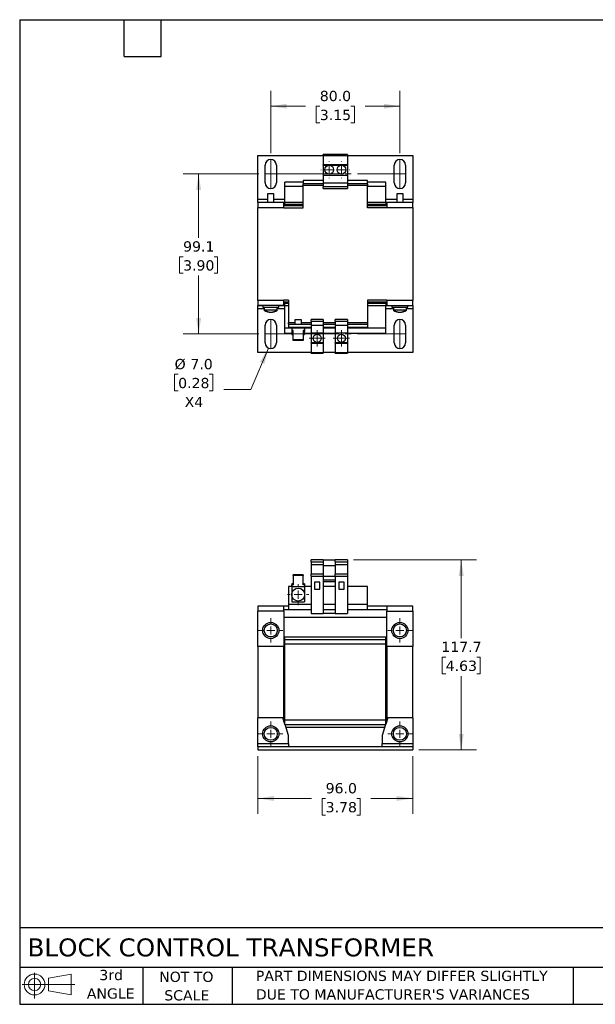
# Model space of a CAD drawing. Header units: millimetres. Extents: x 19 to 819, y 19 to 629.
# Tile 1 of 2: x 19 to 376, y 19 to 629. Entities that reach past the tile are written whole.
import ezdxf

# ---------------------------------------------------------------- set-up
doc = ezdxf.new("R2010")
doc.units = ezdxf.units.MM
doc.header["$LTSCALE"] = 3
doc.linetypes.add('SLD-Center', pattern=[19.05, 15.24, -1.27, 1.27, -1.27])
doc.linetypes.add('SLD-Solid', pattern=[0])
doc.layers.add('TEXT', color=140, linetype='SLD-Solid', lineweight=25)
doc.styles.add('SLDTEXTSTYLE0', font='VERDANA.TTF')
doc.dimstyles.new('SLDDIMSTYLE0', dxfattribs={"dimtxt": 6.474023, "dimasz": 9.906, "dimexe": 0, "dimexo": 0.0625, "dimgap": 1.618506, "dimtad": 0, "dimtih": 1, "dimtoh": 1, "dimrnd": 1e-09, "dimzin": 4, "dimdsep": 46, "dimtxsty": 'SLDTEXTSTYLE0', "dimsah": 1, "dimcen": 0.09, "dimadec": 0, "dimazin": 1, "dimtfac": 1, "dimtofl": 0, "dimtmove": 0, "dimatfit": 3, "dimfxl": 0, "dimfrac": 2, "dimtolj": 1, "dimtzin": 12, "dimarcsym": 0})
doc.dimstyles.new('SLDDIMSTYLE1', dxfattribs={"dimtxt": 6.474023, "dimasz": 9.906, "dimexe": 0, "dimexo": 0.0625, "dimgap": 1.618506, "dimtad": 0, "dimtih": 1, "dimtoh": 1, "dimrnd": 1e-09, "dimzin": 12, "dimdsep": 46, "dimtxsty": 'SLDTEXTSTYLE0', "dimsah": 1, "dimcen": 0.09, "dimadec": 0, "dimazin": 3, "dimtfac": 1, "dimtofl": 0, "dimtmove": 0, "dimatfit": 3, "dimfxl": 0, "dimfrac": 2, "dimtolj": 1, "dimtzin": 12, "dimarcsym": 0})
doc.dimstyles.new('SLDDIMSTYLE3', dxfattribs={"dimtxt": 6.474023, "dimasz": 9.906, "dimexe": 0, "dimexo": 0.0625, "dimgap": 1.618506, "dimtad": 0, "dimtih": 1, "dimtoh": 1, "dimrnd": 1e-09, "dimzin": 4, "dimdsep": 46, "dimtxsty": 'SLDTEXTSTYLE0', "dimsah": 1, "dimcen": 0, "dimadec": 0, "dimazin": 1, "dimtfac": 1, "dimtofl": 0, "dimtmove": 0, "dimatfit": 3, "dimfxl": 0, "dimfrac": 2, "dimtolj": 1, "dimtzin": 12, "dimarcsym": 0})

# ---------------------------------------------------------------- blocks, each defined once
blk = doc.blocks.new('Block11')
at = {"color": 7, "linetype": 'SLD-Solid', "lineweight": 18}
for p, q in [((7.77, 15.93), (7.77, 0)), ((16.44, 12.5), (30.53, 15.1)), ((16.44, 4.79), (16.44, 12.5)), ((30.53, 15.1), (30.53, 2.19)), ((0, 8.65), (32.62, 8.65)), ((16.44, 4.79), (30.53, 2.19))]:
    blk.add_line(p, q, dxfattribs=at)
for radius in [6.45, 3.86]:
    blk.add_circle((7.77, 8.65), radius, dxfattribs=at)
blk = doc.blocks.new('Block12')
at = {"color": 7, "linetype": 'Continuous'}
blk.add_blockref('Block11', (0, 0), dxfattribs=at)
blk = doc.blocks.new('_D')
at = {"color": 7, "linetype": 'SLD-Solid', "lineweight": 0}
for p, q in [((166.61, 172.7), (166.61, 136.98)), ((262.61, 172.7), (262.61, 136.98)), ((166.61, 146.51), (199.82, 146.51)), ((208.6, 146.51), (206.42, 146.51)), ((206.42, 146.51), (206.42, 136.22)), ((227.84, 146.51), (230.01, 146.51)), ((230.01, 146.51), (230.01, 136.22)), ((262.61, 146.51), (236.61, 146.51)), ((206.42, 136.22), (208.6, 136.22)), ((230.01, 136.22), (227.84, 136.22))]:
    blk.add_line(p, q, dxfattribs=at)
at = {"color": 7, "linetype": 'SLD-Solid', "lineweight": 18}
for points in [[(166.61, 146.51), (176.52, 144.98), (176.52, 148.03)], [(262.61, 146.51), (252.71, 148.03), (252.71, 144.98)]]:
    blk.add_solid(points, dxfattribs=at)
at = {"color": 7, "linetype": 'SLD-Solid', "lineweight": 18, "char_height": 6.35, "attachment_point": 1, "style": 'SLDTEXTSTYLE0'}
for s, insert in [('96.0', (208.6, 156.02)), ('3.78', (208.6, 144.28))]:
    blk.add_mtext(s, dxfattribs=dict(at, insert=insert))
blk = doc.blocks.new('_D_1')
at = {"color": 7, "linetype": 'SLD-Solid', "lineweight": 0}
for p, q in [((225.92, 294.21), (302.14, 294.21)), ((292.61, 294.21), (292.61, 245.77)), ((282.99, 234.03), (280.82, 234.03)), ((280.82, 234.03), (280.82, 223.74)), ((302.23, 234.03), (304.41, 234.03)), ((304.41, 234.03), (304.41, 223.74)), ((280.82, 223.74), (282.99, 223.74)), ((292.61, 176.51), (292.61, 222.29)), ((304.41, 223.74), (302.23, 223.74)), ((266.42, 176.51), (302.14, 176.51))]:
    blk.add_line(p, q, dxfattribs=at)
at = {"color": 7, "linetype": 'SLD-Solid', "lineweight": 18}
for points in [[(292.61, 294.21), (291.09, 284.3), (294.14, 284.3)], [(292.61, 176.51), (294.14, 186.41), (291.09, 186.41)]]:
    blk.add_solid(points, dxfattribs=at)
at = {"color": 7, "linetype": 'SLD-Solid', "lineweight": 18, "char_height": 6.35, "attachment_point": 1, "style": 'SLDTEXTSTYLE0'}
for s, insert in [('117.7', (280.3, 243.55)), ('4.63', (282.99, 231.81))]:
    blk.add_mtext(s, dxfattribs=dict(at, insert=insert))
blk = doc.blocks.new('SW_CENTERMARKSYMBOL_0')
at = {"color": 0, "linetype": 'SLD-Solid', "lineweight": 18}
for p, q in [((0, 5.08), (0, 6.54)), ((-5.08, 0), (-6.54, 0)), ((0, 0), (-2.54, 0)), ((0, 0), (0, 2.54)), ((0, 0), (0, -2.54)), ((0, 0), (2.54, 0)), ((5.08, 0), (6.54, 0)), ((0, -5.08), (0, -6.54))]:
    blk.add_line(p, q, dxfattribs=at)
blk = doc.blocks.new('SW_CENTERMARKSYMBOL_1')
at = {"color": 0, "linetype": 'SLD-Solid', "lineweight": 18}
for p, q in [((0, 5.08), (0, 7.54)), ((-5.08, 0), (-7.54, 0)), ((0, 0), (-2.54, 0)), ((0, 0), (0, 2.54)), ((0, 0), (0, -2.54)), ((0, 0), (2.54, 0)), ((5.08, 0), (7.54, 0)), ((0, -5.08), (0, -7.54))]:
    blk.add_line(p, q, dxfattribs=at)
blk = doc.blocks.new('SW_CENTERMARKSYMBOL_2')
at = {"color": 0, "linetype": 'SLD-Solid', "lineweight": 18}
for p, q in [((0, 5.08), (0, 7.54)), ((-5.08, 0), (-7.54, 0)), ((0, 0), (-2.54, 0)), ((0, 0), (0, 2.54)), ((0, 0), (0, -2.54)), ((0, 0), (2.54, 0)), ((5.08, 0), (7.54, 0)), ((0, -5.08), (0, -7.54))]:
    blk.add_line(p, q, dxfattribs=at)
blk = doc.blocks.new('SW_CENTERMARKSYMBOL_3')
at = {"color": 0, "linetype": 'SLD-Solid', "lineweight": 18}
for p, q in [((0, 5.08), (0, 7.54)), ((-5.08, 0), (-7.54, 0)), ((0, 0), (-2.54, 0)), ((0, 0), (0, 2.54)), ((0, 0), (0, -2.54)), ((0, 0), (2.54, 0)), ((5.08, 0), (7.54, 0)), ((0, -5.08), (0, -7.54))]:
    blk.add_line(p, q, dxfattribs=at)
blk = doc.blocks.new('SW_CENTERMARKSYMBOL_4')
at = {"color": 0, "linetype": 'SLD-Solid', "lineweight": 18}
for p, q in [((0, 5.08), (0, 7.54)), ((-5.08, 0), (-7.54, 0)), ((0, 0), (-2.54, 0)), ((0, 0), (0, 2.54)), ((0, 0), (0, -2.54)), ((0, 0), (2.54, 0)), ((5.08, 0), (7.54, 0)), ((0, -5.08), (0, -7.54))]:
    blk.add_line(p, q, dxfattribs=at)
blk = doc.blocks.new('_D_6')
at = {"color": 7, "linetype": 'SLD-Solid', "lineweight": 0}
for p, q in [((167.3, 533.12), (120.39, 533.12)), ((129.92, 533.12), (129.92, 493.67)), ((120.3, 481.93), (118.13, 481.93)), ((118.13, 481.93), (118.13, 471.65)), ((139.54, 481.93), (141.71, 481.93)), ((141.71, 481.93), (141.71, 471.65)), ((118.13, 471.65), (120.3, 471.65)), ((129.92, 434.06), (129.92, 470.2)), ((141.71, 471.65), (139.54, 471.65)), ((167.3, 434.06), (120.39, 434.06))]:
    blk.add_line(p, q, dxfattribs=at)
at = {"color": 7, "linetype": 'SLD-Solid', "lineweight": 18}
for points in [[(129.92, 533.12), (128.39, 523.21), (131.44, 523.21)], [(129.92, 434.06), (131.44, 443.96), (128.39, 443.96)]]:
    blk.add_solid(points, dxfattribs=at)
at = {"color": 7, "linetype": 'SLD-Solid', "lineweight": 18, "char_height": 6.35, "attachment_point": 1, "style": 'SLDTEXTSTYLE0'}
for s, insert in [('99.1', (120.3, 491.45)), ('3.90', (120.3, 479.71))]:
    blk.add_mtext(s, dxfattribs=dict(at, insert=insert))
blk = doc.blocks.new('_D_7')
at = {"color": 7, "linetype": 'SLD-Solid', "lineweight": 0}
for p, q in [((174.61, 545.93), (174.61, 584.61)), ((254.62, 545.93), (254.62, 584.61)), ((174.61, 575.09), (196.22, 575.09)), ((204.99, 575.09), (202.82, 575.09)), ((202.82, 575.09), (202.82, 564.8)), ((224.23, 575.09), (226.4, 575.09)), ((226.4, 575.09), (226.4, 564.8)), ((254.62, 575.09), (233, 575.09)), ((202.82, 564.8), (204.99, 564.8)), ((226.4, 564.8), (224.23, 564.8))]:
    blk.add_line(p, q, dxfattribs=at)
at = {"color": 7, "linetype": 'SLD-Solid', "lineweight": 18}
for points in [[(174.61, 575.09), (184.51, 573.56), (184.51, 576.61)], [(254.62, 575.09), (244.71, 576.61), (244.71, 573.56)]]:
    blk.add_solid(points, dxfattribs=at)
at = {"color": 7, "linetype": 'SLD-Solid', "lineweight": 18, "char_height": 6.35, "attachment_point": 1, "style": 'SLDTEXTSTYLE0'}
for s, insert in [('80.0', (204.99, 584.6)), ('3.15', (204.99, 572.86))]:
    blk.add_mtext(s, dxfattribs=dict(at, insert=insert))
blk = doc.blocks.new('_D_8')
at = {"color": 7, "linetype": 'SLD-Solid', "lineweight": 0}
for p, q in [((173.23, 425.34), (162.25, 399.69)), ((117.24, 409.09), (115.06, 409.09)), ((115.06, 409.09), (115.06, 398.8)), ((136.47, 409.09), (138.65, 409.09)), ((138.65, 409.09), (138.65, 398.8)), ((115.06, 398.8), (117.24, 398.8)), ((138.65, 398.8), (136.47, 398.8)), ((162.25, 399.69), (145.58, 399.69))]:
    blk.add_line(p, q, dxfattribs=at)
at = {"color": 7, "linetype": 'SLD-Solid', "lineweight": 18}
blk.add_solid([(173.23, 425.34), (167.93, 416.83), (170.73, 415.63)], dxfattribs=at)
at = {"color": 7, "linetype": 'SLD-Solid', "lineweight": 18, "char_height": 6.35, "attachment_point": 1, "style": 'SLDTEXTSTYLE0'}
for s, insert in [('%%c', (115.04, 418.6)), ('7.0', (124.82, 418.6)), ('0.28', (117.24, 406.87)), ('X4', (121.26, 395.13))]:
    blk.add_mtext(s, dxfattribs=dict(at, insert=insert))
blk = doc.blocks.new('SW_CENTERMARKSYMBOL_5')
at = {"color": 0, "linetype": 'SLD-Solid', "lineweight": 18}
for p, q in [((-5.08, 0), (-5.24, 0)), ((0, 0), (-2.54, 0)), ((0, 5.08), (0, 5.24)), ((0, 0), (0, 2.54)), ((0, 0), (0, -2.54)), ((0, 0), (2.54, 0)), ((5.08, 0), (5.24, 0)), ((0, -5.08), (0, -5.24))]:
    blk.add_line(p, q, dxfattribs=at)
blk = doc.blocks.new('SW_CENTERMARKSYMBOL_6')
at = {"color": 0, "linetype": 'SLD-Solid', "lineweight": 18}
for p, q in [((-5.08, 0), (-5.24, 0)), ((0, 0), (-2.54, 0)), ((0, 5.08), (0, 5.24)), ((0, 0), (0, 2.54)), ((0, 0), (0, -2.54)), ((0, 0), (2.54, 0)), ((5.08, 0), (5.24, 0)), ((0, -5.08), (0, -5.24))]:
    blk.add_line(p, q, dxfattribs=at)
blk = doc.blocks.new('SW_CENTERMARKSYMBOL_7')
at = {"color": 0, "linetype": 'SLD-Solid', "lineweight": 18}
for p, q in [((-2.54, 0), (-5.04, 0)), ((0, 0), (-2.54, 0)), ((0, 2.54), (0, 5.04)), ((0, 0), (0, 2.54)), ((0, 0), (0, -2.54)), ((0, 0), (2.54, 0)), ((2.54, 0), (5.04, 0)), ((0, -2.54), (0, -5.04))]:
    blk.add_line(p, q, dxfattribs=at)
blk = doc.blocks.new('SW_CENTERMARKSYMBOL_8')
at = {"color": 0, "linetype": 'SLD-Solid', "lineweight": 18}
for p, q in [((-2.54, 0), (-5.04, 0)), ((0, 0), (-2.54, 0)), ((0, 2.54), (0, 5.04)), ((0, 0), (0, 2.54)), ((0, 0), (0, -2.54)), ((0, 0), (2.54, 0)), ((2.54, 0), (5.04, 0)), ((0, -2.54), (0, -5.04))]:
    blk.add_line(p, q, dxfattribs=at)

msp = doc.modelspace()

# ---------------------------------------------------------------- linework, layer by layer
for p, q in [((166.612, 544.586), (207.112, 544.586)), ((166.612, 517.586), (166.612, 544.586)), ((222.112, 545.086), (207.112, 545.086)), ((207.112, 544.482), (207.112, 545.086)), ((207.112, 544.482), (222.112, 544.482)), ((207.112, 544.482), (207.112, 538.836)), ((222.112, 545.086), (222.112, 544.482)), ((222.112, 544.586), (262.612, 544.586)), ((222.112, 544.482), (222.112, 538.836)), ((262.612, 544.586), (262.612, 517.586)), ((171.107, 527.616), (171.107, 538.616)), ((178.107, 538.616), (178.107, 527.616)), ((222.112, 538.836), (207.112, 538.836)), ((207.112, 538.607), (207.112, 538.836)), ((207.112, 538.607), (222.112, 538.607)), ((207.112, 538.607), (207.112, 532.436)), ((222.112, 538.836), (222.112, 538.607)), ((222.112, 538.607), (222.112, 532.436)), ((251.117, 527.616), (251.117, 538.616)), ((258.117, 538.616), (258.117, 527.616)), ((207.112, 532.436), (222.112, 532.436)), ((207.112, 532.436), (207.112, 527.586)), ((222.112, 532.436), (222.112, 527.586)), ((194.612, 528.036), (183.412, 528.036)), ((183.412, 525.436), (183.412, 528.036)), ((194.612, 525.436), (183.412, 525.436)), ((183.412, 515.436), (183.412, 525.436)), ((194.612, 529.086), (194.612, 527.086)), ((207.112, 529.086), (194.612, 529.086)), ((207.112, 527.086), (194.612, 527.086)), ((194.612, 526.086), (194.612, 527.086)), ((207.112, 526.086), (194.612, 526.086)), ((194.612, 512.086), (194.612, 526.086)), ((207.112, 527.586), (222.112, 527.586)), ((207.112, 527.586), (207.112, 525.086)), ((222.112, 525.086), (207.112, 525.086)), ((207.112, 524.103), (207.112, 525.086)), ((234.612, 529.086), (222.112, 529.086)), ((222.112, 527.586), (222.112, 525.086)), ((234.612, 527.086), (222.112, 527.086)), ((234.612, 526.086), (222.112, 526.086)), ((222.112, 525.086), (222.112, 524.103)), ((234.612, 527.086), (234.612, 529.086)), ((245.812, 528.036), (234.612, 528.036)), ((234.612, 527.086), (234.612, 526.086)), ((234.612, 512.086), (234.612, 526.086)), ((245.812, 525.436), (234.612, 525.436)), ((245.812, 525.436), (245.812, 528.036)), ((245.812, 515.436), (245.812, 525.436)), ((172.612, 520.736), (172.612, 515.436)), ((176.612, 520.736), (172.612, 520.736)), ((176.612, 515.436), (176.612, 520.736)), ((207.112, 524.103), (222.112, 524.103)), ((252.612, 520.736), (252.612, 515.436)), ((256.612, 520.736), (252.612, 520.736)), ((256.612, 515.436), (256.612, 520.736)), ((166.612, 515.586), (166.612, 517.586)), ((166.612, 517.586), (172.612, 517.586)), ((166.612, 515.436), (166.612, 515.586)), ((166.612, 515.586), (172.612, 515.586)), ((182.612, 515.436), (166.612, 515.436)), ((166.612, 515.436), (166.612, 512.436)), ((166.612, 454.736), (166.612, 512.436)), ((166.612, 512.436), (182.612, 512.436)), ((176.612, 517.586), (183.412, 517.586)), ((176.612, 515.586), (182.112, 515.586)), ((182.112, 515.436), (182.112, 515.586)), ((182.112, 515.586), (183.412, 515.586)), ((182.612, 512.436), (182.612, 515.436)), ((182.612, 513.586), (183.412, 513.586)), ((194.612, 513.336), (182.612, 513.336)), ((182.612, 512.436), (182.612, 512.086)), ((182.612, 512.086), (194.612, 512.086)), ((194.612, 515.436), (183.412, 515.436)), ((183.412, 514.336), (183.412, 515.436)), ((183.412, 514.336), (194.612, 514.336)), ((183.412, 513.436), (183.412, 514.336)), ((194.612, 513.436), (183.412, 513.436)), ((183.412, 513.336), (183.412, 513.436)), ((245.812, 515.436), (234.612, 515.436)), ((234.612, 514.336), (245.812, 514.336)), ((245.812, 513.436), (234.612, 513.436)), ((246.612, 513.336), (234.612, 513.336)), ((246.612, 512.086), (234.612, 512.086)), ((245.812, 517.586), (252.612, 517.586)), ((245.812, 515.586), (247.112, 515.586)), ((245.812, 515.436), (245.812, 514.336)), ((245.812, 513.436), (245.812, 514.336)), ((245.812, 513.586), (246.612, 513.586)), ((245.812, 513.336), (245.812, 513.436)), ((262.612, 515.436), (246.612, 515.436)), ((246.612, 515.436), (246.612, 512.436)), ((246.612, 512.436), (246.612, 512.086)), ((246.612, 512.436), (262.612, 512.436)), ((247.112, 515.586), (252.612, 515.586)), ((247.112, 515.436), (247.112, 515.586)), ((256.612, 517.586), (262.612, 517.586)), ((256.612, 515.586), (262.612, 515.586)), ((262.612, 517.586), (262.612, 515.586)), ((262.612, 515.586), (262.612, 515.436)), ((262.612, 512.436), (262.612, 515.436)), ((262.612, 512.436), (262.612, 454.736)), ((182.612, 454.736), (166.612, 454.736)), ((166.612, 454.736), (166.612, 451.736)), ((182.612, 451.736), (166.612, 451.736)), ((166.612, 451.586), (166.612, 451.736)), ((169.612, 451.586), (166.612, 451.586)), ((166.612, 449.586), (166.612, 451.586)), ((169.612, 451.736), (169.612, 450.736)), ((179.612, 450.736), (179.612, 451.736)), ((182.112, 451.586), (179.612, 451.586)), ((182.112, 451.736), (182.112, 451.586)), ((183.412, 451.586), (182.112, 451.586)), ((185.612, 455.086), (182.612, 455.086)), ((182.612, 454.736), (182.612, 455.086)), ((182.612, 451.736), (182.612, 454.736)), ((185.612, 453.836), (182.612, 453.836)), ((183.412, 453.586), (182.612, 453.586)), ((183.412, 453.736), (183.412, 453.836)), ((185.612, 453.736), (183.412, 453.736)), ((183.412, 452.836), (183.412, 453.736)), ((185.612, 452.836), (183.412, 452.836)), ((183.412, 451.736), (183.412, 452.836)), ((183.412, 451.736), (185.612, 451.736)), ((183.412, 437.736), (183.412, 451.736)), ((185.612, 455.086), (185.612, 441.086)), ((246.612, 455.086), (234.612, 455.086)), ((234.612, 455.086), (234.612, 441.086)), ((246.612, 453.836), (234.612, 453.836)), ((245.812, 453.736), (234.612, 453.736)), ((245.812, 452.836), (234.612, 452.836)), ((234.612, 451.736), (245.812, 451.736)), ((245.812, 453.736), (245.812, 453.836)), ((245.812, 452.836), (245.812, 453.736)), ((246.612, 453.586), (245.812, 453.586)), ((245.812, 452.836), (245.812, 451.736)), ((245.812, 437.736), (245.812, 451.736)), ((247.112, 451.586), (245.812, 451.586)), ((246.612, 454.736), (246.612, 455.086)), ((262.612, 454.736), (246.612, 454.736)), ((246.612, 454.736), (246.612, 451.736)), ((246.612, 451.736), (262.612, 451.736)), ((247.112, 451.736), (247.112, 451.586)), ((249.612, 451.586), (247.112, 451.586)), ((249.612, 451.736), (249.612, 450.736)), ((259.612, 450.736), (259.612, 451.736)), ((262.612, 451.586), (259.612, 451.586)), ((262.612, 451.736), (262.612, 454.736)), ((262.612, 451.736), (262.612, 451.586)), ((262.612, 451.586), (262.612, 449.586)), ((166.612, 422.586), (166.612, 449.586)), ((170.612, 449.586), (166.612, 449.586)), ((169.612, 450.736), (169.612, 450.586)), ((169.612, 450.736), (179.612, 450.736)), ((169.612, 450.586), (170.612, 450.586)), ((170.612, 450.736), (170.612, 449.013)), ((170.612, 449.013), (170.612, 448.863)), ((170.612, 449.013), (178.612, 449.013)), ((170.612, 448.863), (170.812, 448.863)), ((178.412, 448.863), (178.612, 448.863)), ((178.612, 449.013), (178.612, 450.736)), ((178.612, 450.586), (179.612, 450.586)), ((183.412, 449.586), (178.612, 449.586)), ((178.612, 448.863), (178.612, 449.013)), ((179.612, 450.586), (179.612, 450.736)), ((250.612, 449.586), (245.812, 449.586)), ((249.612, 450.736), (249.612, 450.586)), ((249.612, 450.736), (259.612, 450.736)), ((249.612, 450.586), (250.612, 450.586)), ((250.612, 450.736), (250.612, 449.013)), ((250.612, 449.013), (250.612, 448.863)), ((250.612, 449.013), (258.612, 449.013)), ((250.612, 448.863), (250.812, 448.863)), ((258.412, 448.863), (258.612, 448.863)), ((258.612, 449.013), (258.612, 450.736)), ((258.612, 450.586), (259.612, 450.586)), ((262.612, 449.586), (258.612, 449.586)), ((258.612, 448.863), (258.612, 449.013)), ((259.612, 450.586), (259.612, 450.736)), ((262.612, 449.586), (262.612, 422.586)), ((171.107, 428.556), (171.107, 439.556)), ((178.107, 439.556), (178.107, 428.556)), ((185.612, 440.086), (185.612, 441.086)), ((185.612, 441.086), (189.612, 441.086)), ((185.612, 440.086), (199.612, 440.086)), ((185.612, 440.086), (185.612, 438.086)), ((189.612, 442.786), (189.612, 440.086)), ((193.612, 442.786), (189.612, 442.786)), ((193.612, 440.086), (193.612, 442.786)), ((193.612, 441.086), (199.612, 441.086)), ((207.112, 443.069), (199.612, 443.069)), ((199.612, 442.086), (199.612, 443.069)), ((199.612, 442.086), (207.112, 442.086)), ((199.612, 442.086), (199.612, 439.586)), ((199.612, 439.586), (207.112, 439.586)), ((199.612, 439.586), (199.612, 434.736)), ((207.112, 443.069), (207.112, 442.086)), ((207.112, 442.086), (207.112, 439.586)), ((207.112, 441.086), (214.612, 441.086)), ((207.112, 440.086), (214.612, 440.086)), ((207.112, 439.586), (207.112, 434.736)), ((222.112, 443.069), (214.612, 443.069)), ((214.612, 442.086), (214.612, 443.069)), ((214.612, 442.086), (222.112, 442.086)), ((214.612, 442.086), (214.612, 439.586)), ((214.612, 439.586), (222.112, 439.586)), ((214.612, 439.586), (214.612, 434.736)), ((222.112, 443.069), (222.112, 442.086)), ((222.112, 442.086), (222.112, 439.586)), ((222.112, 441.086), (234.612, 441.086)), ((222.112, 440.086), (234.612, 440.086)), ((222.112, 439.586), (222.112, 434.736)), ((234.612, 441.086), (234.612, 440.086)), ((234.612, 440.086), (234.612, 438.086)), ((251.117, 428.556), (251.117, 439.556)), ((258.117, 439.556), (258.117, 428.556)), ((187.612, 437.736), (183.412, 437.736)), ((183.412, 434.437), (183.412, 437.736)), ((187.612, 434.437), (183.412, 434.437)), ((199.612, 438.086), (185.612, 438.086)), ((187.612, 438.086), (187.612, 437.586)), ((187.612, 437.586), (187.612, 436.172)), ((195.612, 437.586), (187.612, 437.586)), ((188.462, 436.172), (187.612, 436.172)), ((187.612, 436.172), (187.612, 435.606)), ((187.612, 435.606), (187.612, 433.686)), ((187.612, 435.606), (188.462, 435.606)), ((187.612, 433.686), (188.462, 433.686)), ((188.462, 430.515), (188.462, 436.172)), ((195.612, 436.172), (194.762, 436.172)), ((194.762, 436.172), (194.762, 430.515)), ((195.612, 435.606), (194.762, 435.606)), ((194.762, 433.686), (195.612, 433.686)), ((195.612, 437.586), (195.612, 438.086)), ((199.612, 437.736), (195.612, 437.736)), ((195.612, 437.586), (195.612, 436.172)), ((195.612, 436.172), (195.612, 435.606)), ((195.612, 433.686), (195.612, 435.606)), ((199.612, 434.437), (195.612, 434.437)), ((199.612, 434.736), (207.112, 434.736)), ((199.612, 434.736), (199.612, 428.565)), ((214.612, 438.086), (207.112, 438.086)), ((214.612, 437.736), (207.112, 437.736)), ((207.112, 434.736), (207.112, 428.565)), ((214.612, 434.437), (207.112, 434.437)), ((214.612, 434.736), (222.112, 434.736)), ((214.612, 434.736), (214.612, 428.565)), ((234.612, 438.086), (222.112, 438.086)), ((245.812, 437.736), (222.112, 437.736)), ((222.112, 434.736), (222.112, 428.565)), ((245.812, 434.437), (222.112, 434.437)), ((245.812, 434.437), (245.812, 437.736)), ((194.762, 430.515), (188.462, 430.515)), ((188.462, 429.949), (188.462, 430.515)), ((194.762, 429.949), (188.462, 429.949)), ((194.762, 430.515), (194.762, 429.949)), ((207.112, 428.565), (199.612, 428.565)), ((199.612, 428.336), (199.612, 428.565)), ((199.612, 428.336), (207.112, 428.336)), ((199.612, 428.336), (199.612, 422.69)), ((207.112, 428.565), (207.112, 428.336)), ((207.112, 428.336), (207.112, 422.69)), ((222.112, 428.565), (214.612, 428.565)), ((214.612, 428.336), (214.612, 428.565)), ((214.612, 428.336), (222.112, 428.336)), ((214.612, 428.336), (214.612, 422.69)), ((222.112, 428.565), (222.112, 428.336)), ((222.112, 428.336), (222.112, 422.69)), ((199.612, 422.586), (166.612, 422.586)), ((199.612, 422.69), (207.112, 422.69)), ((199.612, 422.086), (199.612, 422.69)), ((199.612, 422.086), (207.112, 422.086)), ((207.112, 422.69), (207.112, 422.086)), ((214.612, 422.586), (207.112, 422.586)), ((214.612, 422.69), (222.112, 422.69)), ((214.612, 422.086), (214.612, 422.69)), ((214.612, 422.086), (222.112, 422.086)), ((222.112, 422.69), (222.112, 422.086)), ((262.612, 422.586), (222.112, 422.586)), ((207.112, 294.208), (199.612, 294.208)), ((199.612, 292.908), (199.612, 294.208)), ((199.612, 292.908), (207.112, 292.908)), ((199.612, 292.908), (199.612, 291.054)), ((207.112, 294.208), (207.112, 292.908)), ((207.112, 294.208), (214.612, 294.208)), ((207.112, 292.908), (207.112, 291.054)), ((222.112, 294.208), (214.612, 294.208)), ((214.612, 292.908), (214.612, 294.208)), ((214.612, 292.908), (222.112, 292.908)), ((214.612, 292.908), (214.612, 291.054)), ((222.112, 294.208), (222.112, 292.908)), ((222.112, 292.908), (222.112, 291.054)), ((207.112, 291.054), (199.612, 291.054)), ((199.612, 291.054), (199.612, 285.394)), ((207.112, 291.054), (207.112, 285.394)), ((207.112, 290.708), (214.612, 290.708)), ((222.112, 291.054), (214.612, 291.054)), ((214.612, 291.054), (214.612, 285.394)), ((222.112, 291.054), (222.112, 285.394)), ((194.762, 285.029), (188.462, 285.029)), ((188.462, 284.463), (188.462, 285.029)), ((194.762, 284.463), (188.462, 284.463)), ((188.462, 284.463), (188.462, 278.807)), ((194.762, 285.029), (194.762, 284.463)), ((194.762, 278.807), (194.762, 284.463)), ((199.612, 284.194), (199.612, 285.394)), ((207.112, 285.394), (199.612, 285.394)), ((199.612, 284.194), (207.112, 284.194)), ((199.612, 284.194), (199.612, 261.094)), ((205.012, 280.508), (201.712, 280.508)), ((201.712, 280.508), (201.712, 276.008)), ((205.012, 276.008), (205.012, 280.508)), ((207.112, 285.394), (207.112, 284.194)), ((207.112, 284.194), (207.112, 261.094)), ((207.112, 284.154), (214.612, 284.154)), ((214.612, 281.708), (207.112, 281.708)), ((207.112, 280.725), (214.612, 280.725)), ((222.112, 285.394), (214.612, 285.394)), ((214.612, 284.194), (214.612, 285.394)), ((214.612, 284.194), (214.612, 261.094)), ((214.612, 284.194), (222.112, 284.194)), ((220.012, 280.508), (216.712, 280.508)), ((216.712, 280.508), (216.712, 276.008)), ((220.012, 276.008), (220.012, 280.508)), ((222.112, 285.394), (222.112, 284.194)), ((222.112, 284.194), (222.112, 261.094)), ((187.612, 277.708), (185.612, 277.708)), ((185.612, 277.708), (185.612, 266.508)), ((187.612, 279.372), (187.612, 278.807)), ((188.462, 279.372), (187.612, 279.372)), ((187.612, 277.627), (187.612, 278.807)), ((187.612, 278.807), (188.462, 278.807)), ((187.612, 277.627), (195.612, 277.627)), ((187.612, 277.627), (187.612, 272.708)), ((195.612, 279.372), (194.762, 279.372)), ((195.612, 278.807), (194.762, 278.807)), ((195.612, 279.372), (195.612, 278.807)), ((195.612, 278.807), (195.612, 277.627)), ((199.612, 277.708), (195.612, 277.708)), ((195.612, 277.627), (195.612, 272.708)), ((201.712, 276.008), (205.012, 276.008)), ((214.612, 277.708), (207.112, 277.708)), ((216.712, 276.008), (220.012, 276.008)), ((234.612, 277.708), (222.112, 277.708)), ((234.612, 266.508), (234.612, 277.708)), ((187.612, 272.708), (187.612, 268.208)), ((195.612, 272.708), (195.612, 268.208)), ((166.612, 265.508), (166.612, 262.508)), ((182.612, 265.508), (166.612, 265.508)), ((182.612, 262.508), (166.612, 262.508)), ((166.612, 240.508), (166.612, 262.508)), ((182.612, 262.508), (182.612, 265.508)), ((185.612, 265.508), (182.612, 265.508)), ((182.612, 263.508), (185.612, 263.508)), ((182.612, 262.508), (182.612, 240.508)), ((199.612, 266.508), (185.612, 266.508)), ((185.612, 266.508), (185.612, 263.508)), ((185.612, 263.508), (199.612, 263.508)), ((187.612, 268.208), (195.612, 268.208)), ((214.612, 266.508), (207.112, 266.508)), ((207.112, 263.508), (214.612, 263.508)), ((234.612, 266.508), (222.112, 266.508)), ((222.112, 263.508), (234.612, 263.508)), ((234.612, 263.508), (234.612, 266.508)), ((246.612, 265.508), (234.612, 265.508)), ((234.612, 263.508), (246.612, 263.508)), ((246.612, 265.508), (246.612, 262.508)), ((262.612, 265.508), (246.612, 265.508)), ((246.612, 262.508), (262.612, 262.508)), ((246.612, 240.508), (246.612, 262.508)), ((262.612, 262.508), (262.612, 265.508)), ((262.612, 262.508), (262.612, 240.508)), ((246.612, 258.508), (182.612, 258.508)), ((199.612, 261.094), (207.112, 261.094)), ((214.612, 261.094), (207.112, 261.094)), ((214.612, 261.094), (222.112, 261.094)), ((183.412, 246.557), (245.812, 246.557)), ((183.412, 244.707), (183.412, 246.557)), ((245.812, 244.707), (183.412, 244.707)), ((183.412, 242.007), (183.412, 244.707)), ((245.812, 244.707), (245.812, 246.557)), ((245.812, 242.007), (245.812, 244.707)), ((182.612, 240.508), (166.612, 240.508)), ((166.612, 240.508), (166.612, 196.507)), ((182.612, 242.507), (183.412, 242.507)), ((182.612, 194.936), (182.612, 240.508)), ((245.812, 242.007), (183.412, 242.007)), ((183.412, 195.007), (183.412, 242.007)), ((245.812, 242.507), (246.612, 242.507)), ((245.812, 195.007), (245.812, 242.007)), ((262.612, 240.508), (246.612, 240.508)), ((246.612, 240.508), (246.612, 194.936)), ((262.612, 196.507), (262.612, 240.508)), ((182.112, 196.507), (166.612, 196.507)), ((166.612, 180.507), (166.612, 196.507)), ((183.412, 192.421), (182.112, 196.507)), ((247.112, 196.507), (245.812, 192.421)), ((262.612, 196.507), (247.112, 196.507)), ((262.612, 196.507), (262.612, 180.507)), ((183.412, 194.507), (182.748, 194.507)), ((245.812, 195.007), (183.412, 195.007)), ((183.412, 192.336), (183.412, 195.007)), ((183.439, 192.336), (183.412, 192.336)), ((185.612, 185.507), (183.439, 192.336)), ((183.448, 192.307), (245.775, 192.307)), ((245.187, 190.457), (184.037, 190.457)), ((245.785, 192.336), (243.612, 185.507)), ((245.812, 192.336), (245.785, 192.336)), ((245.812, 192.336), (245.812, 195.007)), ((246.475, 194.507), (245.812, 194.507)), ((185.612, 180.507), (185.612, 185.507)), ((243.612, 185.507), (243.612, 180.507)), ((166.612, 180.507), (185.612, 180.507)), ((166.612, 178.507), (166.612, 180.507)), ((166.612, 178.507), (166.612, 176.507)), ((262.612, 178.507), (166.612, 178.507)), ((185.612, 180.507), (185.612, 178.507)), ((243.612, 180.507), (262.612, 180.507)), ((243.612, 178.507), (243.612, 180.507)), ((262.612, 180.507), (262.612, 178.507)), ((262.612, 178.507), (262.612, 176.507)), ((166.612, 176.507), (262.612, 176.507))]:
    msp.add_line(p, q)
at = {"color": 7, "linetype": 'SLD-Center', "lineweight": 18}
for p, q in [((174.607, 542.116), (174.607, 524.116)), ((254.617, 542.116), (254.617, 524.116)), ((171.107, 533.116), (258.117, 533.116)), ((174.607, 443.056), (174.607, 425.056)), ((254.617, 443.056), (254.617, 425.056)), ((171.107, 434.056), (258.117, 434.056))]:
    msp.add_line(p, q, dxfattribs=at)
for centre, radius in [((210.862, 535.786), 2.7), ((218.362, 535.786), 2.7), ((203.362, 431.386), 2.5), ((218.362, 431.386), 2.5), ((191.612, 272.708), 4), ((174.612, 250.508), 5), ((174.612, 250.508), 4), ((254.612, 250.508), 5), ((254.612, 250.508), 4), ((174.612, 186.507), 5), ((174.612, 186.507), 4), ((254.612, 186.507), 5), ((254.612, 186.507), 4)]:
    msp.add_circle(centre, radius)
for centre, radius, start, end in [((174.607, 538.616), 3.5, 0, 180), ((254.617, 538.616), 3.5, 0, 180), ((174.607, 527.616), 3.5, 180, 0), ((254.617, 527.616), 3.5, 180, 0), ((174.612, 454.136), 6.5, 232.020128, 270), ((174.612, 453.986), 6.5, 232.020128, 270), ((174.612, 454.136), 6.5, 270, 307.979872), ((174.612, 453.986), 6.5, 270, 307.979872), ((254.612, 454.136), 6.5, 232.020128, 270), ((254.612, 453.986), 6.5, 232.020128, 270), ((254.612, 454.136), 6.5, 270, 307.979872), ((254.612, 453.986), 6.5, 270, 307.979872), ((174.607, 439.556), 3.5, 0, 180), ((254.617, 439.556), 3.5, 0, 180), ((174.607, 428.556), 3.5, 180, 0), ((254.617, 428.556), 3.5, 180, 0)]:
    msp.add_arc(centre, radius, start, end)
at = {"layer": 'TEXT'}
for p, q in [((19.05, 628.65), (819.15, 628.65)), ((19.05, 628.65), (19.05, 19.05)), ((83.82, 605.79), (83.82, 628.65)), ((106.68, 605.79), (106.68, 628.65)), ((83.82, 605.79), (106.68, 605.79)), ((819.15, 66.378), (19.05, 66.378)), ((819.15, 41.91), (19.05, 41.91)), ((95.25, 41.91), (95.25, 19.05)), ((150.635, 41.91), (150.635, 19.05)), ((361.939, 41.91), (361.939, 19.05)), ((19.05, 19.05), (819.15, 19.05))]:
    msp.add_line(p, q, dxfattribs=at)

# ---------------------------------------------------------------- block references
at = {"color": 7, "linetype": 'Continuous', "lineweight": 0}
for name, p in [('SW_CENTERMARKSYMBOL_6', (210.862, 535.786)), ('SW_CENTERMARKSYMBOL_5', (218.362, 535.786)), ('SW_CENTERMARKSYMBOL_7', (203.362, 431.386)), ('SW_CENTERMARKSYMBOL_8', (218.362, 431.386)), ('SW_CENTERMARKSYMBOL_0', (191.612, 272.708)), ('SW_CENTERMARKSYMBOL_2', (174.612, 250.508)), ('SW_CENTERMARKSYMBOL_1', (254.612, 250.508)), ('SW_CENTERMARKSYMBOL_3', (174.612, 186.507)), ('SW_CENTERMARKSYMBOL_4', (254.612, 186.507))]:
    msp.add_blockref(name, p, dxfattribs=at)
at = {"layer": 'TEXT'}
msp.add_blockref('Block12', (20.514, 22.662), dxfattribs=at)

# ---------------------------------------------------------------- texts
at = {"layer": 'TEXT', "style": 'SLDTEXTSTYLE0'}
for s, insert, char_height, attachment_point in [('BLOCK CONTROL TRANSFORMER', (23.897, 59.834), 11.1125, 1), ('3rd', (75.74, 40.381), 6.35, 2), ('NOT TO', (122.305, 39.258), 6.35, 2), ('PART DIMENSIONS MAY DIFFER SLIGHTLY ', (165.358, 39.842), 6.35, 1), ('ANGLE', (75.447, 28.915), 6.35, 2), ('SCALE', (122.594, 27.791), 6.35, 2), ("DUE TO MANUFACTURER'S VARIANCES", (165.358, 28.376), 6.35, 1)]:
    msp.add_mtext(s, dxfattribs=dict(at, insert=insert, char_height=char_height, attachment_point=attachment_point))

# ---------------------------------------------------------------- dimensions: what is measured, and where the dimension line sits
at = {"color": 7, "linetype": 'SLD-Solid', "lineweight": 18}
dim = msp.add_linear_dim(base=(254.617, 575.086), p1=(174.607, 542.116), p2=(254.617, 542.116), dimstyle='SLDDIMSTYLE0', dxfattribs=at)
dim.commit()
dim.dimension.update_dxf_attribs({"geometry": '_D_7', "text_midpoint": (214.612, 575.086), "dimtype": 160})
for base, p1, p2, angle, dimstyle, picture, middle in [((129.919, 434.056), (171.107, 533.116), (171.107, 434.056), 90, 'SLDDIMSTYLE1', '_D_6', (129.919, 481.934)), ((292.612, 294.208), (262.612, 176.507), (222.112, 294.208), 90, 'SLDDIMSTYLE1', '_D_1', (292.612, 234.031)), ((262.612, 146.507), (166.612, 176.507), (262.612, 176.507), 0, 'SLDDIMSTYLE0', '_D', (218.217, 146.507))]:
    dim = msp.add_linear_dim(base=base, p1=p1, p2=p2, angle=angle, dimstyle=dimstyle, dxfattribs=at)
    dim.commit()
    dim.dimension.update_dxf_attribs({"geometry": picture, "text_midpoint": middle, "dimtype": 160})
dim = msp.add_diameter_dim_2p(p1=(175.984, 431.774), p2=(173.23, 425.339), text='<>\\PX4', dimstyle='SLDDIMSTYLE3', dxfattribs=at)
dim.commit()
dim.dimension.update_dxf_attribs({"geometry": '_D_8', "text_midpoint": (126.854, 403.034), "dimtype": 163})

doc.saveas('drawing.dxf')
